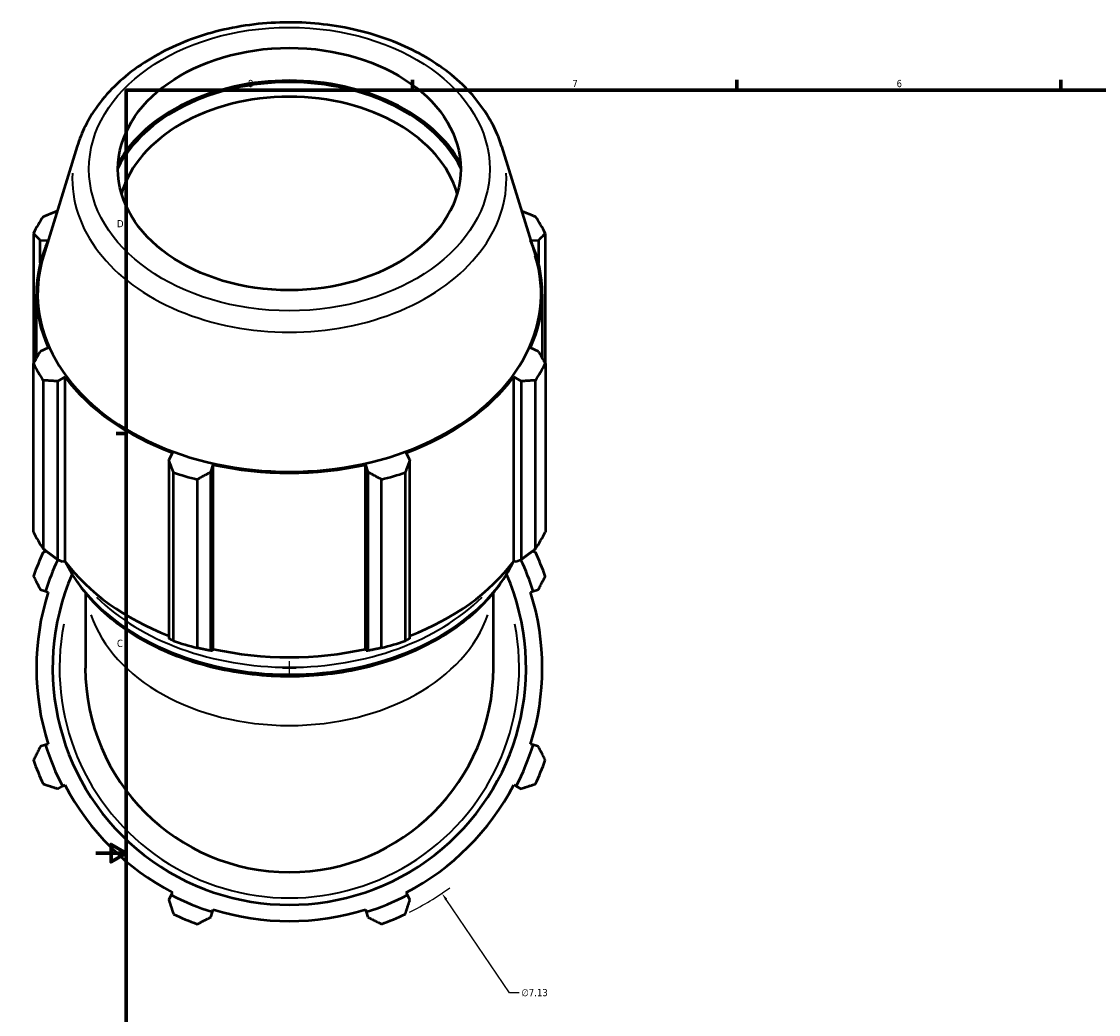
# Model space of a CAD drawing. Header units: inches. Extents: x -0.9 to 60.3, y -18.1 to 45.6.
# Tile 3 of 10: x -0.9 to 13.2, y 8.9 to 21.9. Entities that reach past the tile are written whole.
import ezdxf

# ---------------------------------------------------------------- set-up
doc = ezdxf.new("R2010")
doc.units = ezdxf.units.IN
doc.header["$MEASUREMENT"] = 0
for name, color, linetype, lineweight in [('Border (ANSI)', 7, 'Continuous', 70), ('Dimension (ANSI)', 7, 'Continuous', 25), ('Visible (ANSI)', 7, 'Continuous', 50), ('Visible Narrow (ANSI)', 7, 'Continuous', 35)]:
    doc.layers.add(name, color=color, linetype=linetype, lineweight=lineweight)
doc.styles.add('Note Text (ANSI)', font='tahoma.ttf')
doc.dimstyles.new('Default (ANSI)', dxfattribs={"dimtxt": 0.094488, "dimasz": 0.098425, "dimexe": 0.125, "dimexo": 0.0625, "dimgap": 0.031496, "dimtad": 0, "dimtih": 1, "dimtoh": 1, "dimrnd": 1e-08, "dimzin": 4, "dimdsep": 46, "dimtxsty": 'Note Text (ANSI)', "dimcen": 0.09, "dimdle": 0.393701, "dimclrd": 256, "dimclre": 256, "dimclrt": 5, "dimadec": 0, "dimazin": 1, "dimtfac": 1, "dimtofl": 0, "dimtmove": 0, "dimatfit": 3, "dimfxl": 1, "dimtolj": 1, "dimtzin": 4, "dimlwd": -1, "dimlwe": -1, "dimarcsym": 0})

# ---------------------------------------------------------------- blocks, each defined once
blk = doc.blocks.new('Borders Default Border')
at = {"layer": 'Border (ANSI)'}
for p, q in [((4.25, 21), (4.25, 21.134)), ((8.5, 21), (8.5, 21.134)), ((12.75, 21), (12.75, 21.134)), ((0.5, 16.5), (0.366, 16.5))]:
    blk.add_line(p, q, dxfattribs=at)
at = {"layer": 'Border (ANSI)', "flags": 128}
for points in [[(0.5, 1), (0.5, 21), (33.5, 21), (33.5, 1), (0.5, 1)], [(0.1, 11), (0.5, 11), (0.3, 11.115), (0.3, 10.885), (0.5, 11)]]:
    blk.add_lwpolyline(points, dxfattribs=at)
at = {"layer": 'Border (ANSI)', "color": 5, "true_color": 0x0000ff, "char_height": 0.0945, "attachment_point": 7, "style": 'Note Text (ANSI)'}
for s, insert in [('8', (2.094, 21.038)), ('7', (6.346, 21.04)), ('6', (10.595, 21.038)), ('D', (0.378, 19.203)), ('C', (0.378, 13.701))]:
    blk.add_mtext(s, dxfattribs=dict(at, insert=insert))
blk = doc.blocks.new('*D9')
at = {"layer": 'Defpoints', "color": 0, "transparency": 16777216}
for p in [(0.638, 16.377), (4.637, 10.474)]:
    blk.add_point(p, dxfattribs=at)
at = {"layer": 'Dimension (ANSI)', "transparency": 16777216}
for p, q in [((2.547, 13.425), (2.727, 13.425)), ((2.637, 13.335), (2.637, 13.515)), ((5.521, 9.169), (4.692, 10.393)), ((5.647, 9.169), (5.521, 9.169))]:
    blk.add_line(p, q, dxfattribs=at)
blk.add_arc((2.637, 13.425), 3.565, 296.2125, 306.1279, dxfattribs=at)
blk.add_solid([(4.706, 10.402), (4.679, 10.383), (4.637, 10.474)], dxfattribs=at)
at = {"layer": 'Dimension (ANSI)', "color": 5, "transparency": 16777216, "insert": (5.678, 9.22), "char_height": 0.0945, "attachment_point": 1, "style": 'Note Text (ANSI)'}
blk.add_mtext('\\A1;∅7.13', dxfattribs=at)

msp = doc.modelspace()

# ---------------------------------------------------------------- linework, layer by layer
at = {"layer": 'Visible (ANSI)'}
for p, q in [((-0.143, 20.268), (-0.586, 18.827)), ((5.418, 20.268), (5.861, 18.827)), ((-0.717, 19.123), (-0.717, 17.416)), ((5.992, 17.416), (5.992, 19.123)), ((-0.627, 19.03), (-0.525, 19.032)), ((-0.627, 18.739), (-0.627, 19.03)), ((5.799, 19.032), (5.901, 19.03)), ((5.901, 19.03), (5.901, 18.739)), ((-0.678, 17.485), (-0.678, 18.327)), ((5.953, 17.485), (5.953, 18.327)), ((-0.525, 17.622), (-0.627, 17.575)), ((5.901, 17.575), (5.799, 17.622)), ((-0.717, 15.209), (-0.717, 17.416)), ((5.992, 17.416), (5.992, 15.209)), ((-0.398, 17.185), (-0.303, 17.245)), ((-0.303, 14.828), (-0.303, 17.245)), ((5.578, 17.245), (5.673, 17.185)), ((5.578, 14.828), (5.578, 17.245)), ((-0.588, 17.196), (-0.588, 14.988)), ((-0.398, 14.844), (-0.398, 17.185)), ((5.673, 17.185), (5.673, 14.844)), ((5.863, 14.988), (5.863, 17.196)), ((1.107, 16.248), (1.057, 16.156)), ((4.218, 16.156), (4.168, 16.248)), ((1.057, 16.156), (1.057, 13.815)), ((1.608, 15.995), (1.64, 16.091)), ((1.64, 13.675), (1.64, 16.091)), ((3.634, 16.091), (3.667, 15.995)), ((3.634, 13.675), (3.634, 16.091)), ((4.218, 13.815), (4.218, 16.156)), ((1.119, 13.781), (1.119, 15.989)), ((1.608, 13.653), (1.608, 15.995)), ((3.667, 15.995), (3.667, 13.653)), ((4.156, 15.989), (4.156, 13.781)), ((1.43, 15.898), (1.43, 13.69)), ((3.845, 13.69), (3.845, 15.898)), ((-0.335, 14.817), (-0.398, 14.844)), ((-0.303, 14.828), (-0.335, 14.817)), ((5.61, 14.817), (5.578, 14.828)), ((5.673, 14.844), (5.61, 14.817)), ((-0.627, 14.455), (-0.559, 14.433)), ((-0.559, 14.433), (-0.525, 14.422)), ((-0.036, 14.412), (-0.036, 13.425)), ((5.311, 13.425), (5.311, 14.412)), ((5.799, 14.422), (5.833, 14.433)), ((5.833, 14.433), (5.901, 14.455)), ((1.63, 13.651), (1.608, 13.653)), ((1.64, 13.675), (1.63, 13.651)), ((3.645, 13.651), (3.634, 13.675)), ((3.667, 13.653), (3.645, 13.651)), ((-0.525, 12.428), (-0.559, 12.418)), ((5.833, 12.418), (5.799, 12.428)), ((-0.559, 12.418), (-0.627, 12.396)), ((5.901, 12.396), (5.833, 12.418)), ((-0.398, 11.845), (-0.335, 11.878)), ((-0.335, 11.878), (-0.303, 11.894)), ((5.578, 11.894), (5.61, 11.878)), ((5.61, 11.878), (5.673, 11.845)), ((1.09, 10.453), (1.057, 10.39)), ((1.107, 10.485), (1.09, 10.453)), ((4.185, 10.453), (4.168, 10.485)), ((4.218, 10.39), (4.185, 10.453)), ((1.608, 10.161), (1.63, 10.229)), ((1.63, 10.229), (1.64, 10.263)), ((3.634, 10.263), (3.645, 10.229)), ((3.645, 10.229), (3.667, 10.161))]:
    msp.add_line(p, q, dxfattribs=at)
for radius, start, end in [(3.565, 154.792, 160.208), (3.351, 154.9539, 162.5), (3.351, 17.5, 25.0461), (3.565, 19.792, 25.208), (3.102, 156.6223, 23.3777), (3.315, 162.5, 197.5), (3.315, 342.5, 17.5), (2.674, 180, 0), (3.351, 197.5, 207.5), (3.351, 332.5, 342.5), (3.565, 199.792, 205.208), (3.565, 334.792, 340.208), (3.315, 207.5, 242.5), (3.315, 297.5, 332.5), (3.351, 242.5, 252.5), (3.351, 287.5, 297.5), (3.565, 244.792, 250.208), (3.315, 252.5, 287.5), (3.565, 289.792, 295.208)]:
    msp.add_arc((2.637, 13.425), radius, start, end, dxfattribs=at)
msp.add_ellipse((2.637, 19.966), major_axis=(-2.246, 0), ratio=0.707107, dxfattribs=at)
for centre, major_axis, start_param, end_param in [((2.637, 19.421), (2.381, 0), 0.338173, 2.80342), ((2.637, 19.421), (2.41, 0), 0.373913, 2.76768), ((2.637, 19.326), (-2.246, 0), 3.34458, 6.080198), ((2.637, 18.27), (-3.565, 0), 5.843222, 5.93775), ((2.637, 18.27), (3.565, 0), 0.345435, 0.439963), ((2.637, 18.327), (-3.315, 0), 5.977753, 6.588618), ((2.637, 18.327), (3.315, 0), 5.977753, 6.588618), ((2.637, 18.331), (-3.299, 0), 6.068995, 9.638969), ((2.637, 18.27), (-3.565, 0), 0.345435, 0.439963), ((2.637, 18.27), (3.565, 0), 5.843222, 5.93775), ((2.637, 18.327), (3.315, 0), 3.621558, 4.232423), ((2.637, 18.327), (3.315, 0), 5.192355, 5.80322), ((2.637, 18.327), (3.315, 0), 4.406956, 5.017822), ((2.637, 18.27), (3.565, 0), 4.272426, 4.366954), ((2.637, 18.27), (3.565, 0), 5.057824, 5.152352), ((2.637, 16.062), (-3.565, 0), 0.345435, 0.439963), ((2.637, 16.062), (3.565, 0), 5.843222, 5.93775), ((2.637, 15.911), (-3.315, 0), 0.479966, 1.073963), ((2.637, 15.911), (-3.315, 0), 2.067629, 2.661627), ((2.637, 16.062), (-3.565, 0), 1.130833, 1.225361), ((2.637, 16.062), (-3.565, 0), 1.916232, 2.010759), ((2.637, 15.911), (-3.315, 0), 1.265364, 1.876229)]:
    msp.add_ellipse(centre, major_axis=major_axis, ratio=0.707107, start_param=start_param, end_param=end_param, dxfattribs=at)
for points, knots in [([(5.418, 20.268), (5.352, 20.48), (5.242, 20.683), (4.941, 21.058), (4.746, 21.229), (4.29, 21.521), (4.027, 21.64), (3.464, 21.812), (3.163, 21.865), (2.553, 21.899), (2.245, 21.881), (1.651, 21.774), (1.366, 21.685), (0.846, 21.445), (0.612, 21.293), (0.224, 20.942), (0.068, 20.742), (-0.081, 20.442), (-0.116, 20.356), (-0.143, 20.268)], [0.214191, 0.214191, 0.214191, 0.214191, 0.516909, 0.516909, 0.834929, 0.834929, 1.16222, 1.16222, 1.491515, 1.491515, 1.820777, 1.820777, 2.150101, 2.150101, 2.478891, 2.478891, 2.802424, 2.802424, 2.927402, 2.927402, 2.927402, 2.927402]), ([(-0.299, 14.822), (-0.197, 14.608), (-0.05, 14.406), (0.331, 14.034), (0.57, 13.866), (1.109, 13.591), (1.411, 13.486), (2.045, 13.347), (2.377, 13.314), (3.04, 13.325), (3.37, 13.369), (3.995, 13.528), (4.289, 13.644), (4.813, 13.937), (5.042, 14.114), (5.371, 14.471), (5.488, 14.643), (5.574, 14.822)], [3.465329, 3.465329, 3.465329, 3.465329, 3.768044, 3.768044, 4.089085, 4.089085, 4.412224, 4.412224, 4.735591, 4.735591, 5.058914, 5.058914, 5.382286, 5.382286, 5.705295, 5.705295, 5.959449, 5.959449, 5.959449, 5.959449])]:
    msp.add_open_spline(points, degree=3, knots=knots, dxfattribs=at)
for points, weights in [([(-0.588, 19.343), (-0.495, 19.382), (-0.405, 19.418)], [2.72970964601, 2.7626482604, 2.79385360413]), ([(5.679, 19.418), (5.769, 19.382), (5.863, 19.343)], [2.8058034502, 2.77446463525, 2.74138513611]), ([(-0.627, 19.03), (-0.671, 19.076), (-0.717, 19.123)], [2.7960622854, 2.7638150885, 2.72970964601]), ([(5.992, 19.123), (5.946, 19.076), (5.901, 19.03)], [2.74138513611, 2.7756364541, 2.80802157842]), ([(-0.717, 17.416), (-0.671, 17.498), (-0.627, 17.575)], [2.72970964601, 2.7638150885, 2.7960622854]), ([(5.901, 17.575), (5.946, 17.498), (5.992, 17.416)], [2.80802157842, 2.7756364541, 2.74138513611]), ([(-0.398, 17.185), (-0.491, 17.191), (-0.588, 17.196)], [2.7960622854, 2.7638150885, 2.72970964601]), ([(5.863, 17.196), (5.766, 17.191), (5.673, 17.185)], [2.74138513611, 2.7756364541, 2.80802157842]), ([(1.119, 15.989), (1.087, 16.075), (1.057, 16.156)], [2.72970964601, 2.7638150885, 2.7960622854]), ([(4.218, 16.156), (4.187, 16.075), (4.156, 15.989)], [2.80802157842, 2.7756364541, 2.74138513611]), ([(1.608, 15.995), (1.521, 15.948), (1.43, 15.898)], [2.7960622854, 2.7638150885, 2.72970964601]), ([(3.845, 15.898), (3.754, 15.948), (3.667, 15.995)], [2.74138513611, 2.7756364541, 2.80802157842]), ([(-0.398, 14.844), (-0.491, 14.914), (-0.588, 14.988)], [1.00879627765, 1.01424922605, 1.01889921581]), ([(5.863, 14.988), (5.766, 14.914), (5.673, 14.844)], [1.01889921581, 1.01424922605, 1.00879627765]), ([(-0.547, 14.957), (-0.568, 14.95), (-0.588, 14.944)], [1.01426225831, 1.01530187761, 1.0163054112]), ([(5.863, 14.944), (5.842, 14.95), (5.822, 14.957)], [1.0163054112, 1.01530187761, 1.01426225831]), ([(-0.717, 14.633), (-0.671, 14.542), (-0.627, 14.455)], [1.0163054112, 1.01158040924, 1.00605543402]), ([(5.901, 14.455), (5.946, 14.542), (5.992, 14.633)], [1.00605543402, 1.01158040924, 1.0163054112]), ([(1.119, 13.781), (1.087, 13.797), (1.057, 13.815)], [1.02471505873, 1.02017253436, 1.01482104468]), ([(4.218, 13.815), (4.187, 13.797), (4.156, 13.781)], [1.01482104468, 1.02017253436, 1.02471505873]), ([(1.608, 13.653), (1.521, 13.67), (1.43, 13.69)], [1.01010100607, 1.01553214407, 1.0201590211]), ([(3.845, 13.69), (3.754, 13.67), (3.667, 13.653)], [1.0201590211, 1.01553214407, 1.01010100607]), ([(-0.627, 12.396), (-0.671, 12.309), (-0.717, 12.218)], [1.00605543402, 1.01158040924, 1.0163054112]), ([(5.992, 12.218), (5.946, 12.309), (5.901, 12.396)], [1.0163054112, 1.01158040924, 1.00605543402]), ([(-0.588, 11.907), (-0.491, 11.875), (-0.398, 11.845)], [1.0163054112, 1.01158040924, 1.00605543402]), ([(5.673, 11.845), (5.766, 11.875), (5.863, 11.907)], [1.00605543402, 1.01158040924, 1.0163054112]), ([(1.057, 10.39), (1.087, 10.297), (1.119, 10.2)], [1.00605543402, 1.01158040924, 1.0163054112]), ([(4.156, 10.2), (4.187, 10.297), (4.218, 10.39)], [1.0163054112, 1.01158040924, 1.00605543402]), ([(1.43, 10.071), (1.521, 10.117), (1.608, 10.161)], [1.0163054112, 1.01158040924, 1.00605543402]), ([(3.667, 10.161), (3.754, 10.117), (3.845, 10.071)], [1.00605543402, 1.01158040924, 1.0163054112])]:
    msp.add_rational_spline(points, weights, degree=2, dxfattribs=at)
at = {"layer": 'Visible Narrow (ANSI)'}
msp.add_arc((2.637, 13.425), 3.012, 169.0023, 10.9977, dxfattribs=at)
msp.add_ellipse((2.637, 19.966), major_axis=(2.626, 0), ratio=0.707107, dxfattribs=at)
for centre, major_axis, start_param, end_param in [((2.637, 19.84), (-2.845, 0), 6.247493, 9.46047), ((2.637, 15.538), (3.102, 0), 3.606202, 5.818576), ((2.637, 15.629), (3.102, 0), 3.761138, 5.66364), ((2.637, 14.564), (-2.674, 0), 0.235381, 2.906212), ((2.637, 15.693), (-3.012, 0), 1.407565, 1.734027)]:
    msp.add_ellipse(centre, major_axis=major_axis, ratio=0.707107, start_param=start_param, end_param=end_param, dxfattribs=at)

# ---------------------------------------------------------------- block references
msp.add_blockref('Borders Default Border', (0, 0))

# ---------------------------------------------------------------- dimensions: what is measured, and where the dimension line sits
at = {"layer": 'Dimension (ANSI)'}
dim = msp.add_diameter_dim_2p(p1=(0.638, 16.377), p2=(4.637, 10.474), dimstyle='Default (ANSI)', override={"dimgap": 0.031496, "dimdec": 2, "dimlfac": 1, "dimtol": 0, "dimlim": 0, "dimtp": 0, "dimtm": 0, "dimtdec": 2}, dxfattribs=at)
dim.commit()
dim.dimension.update_dxf_attribs({"geometry": '*D9', "text_midpoint": (5.85, 9.169), "dimtype": 163})

doc.saveas('drawing.dxf')
